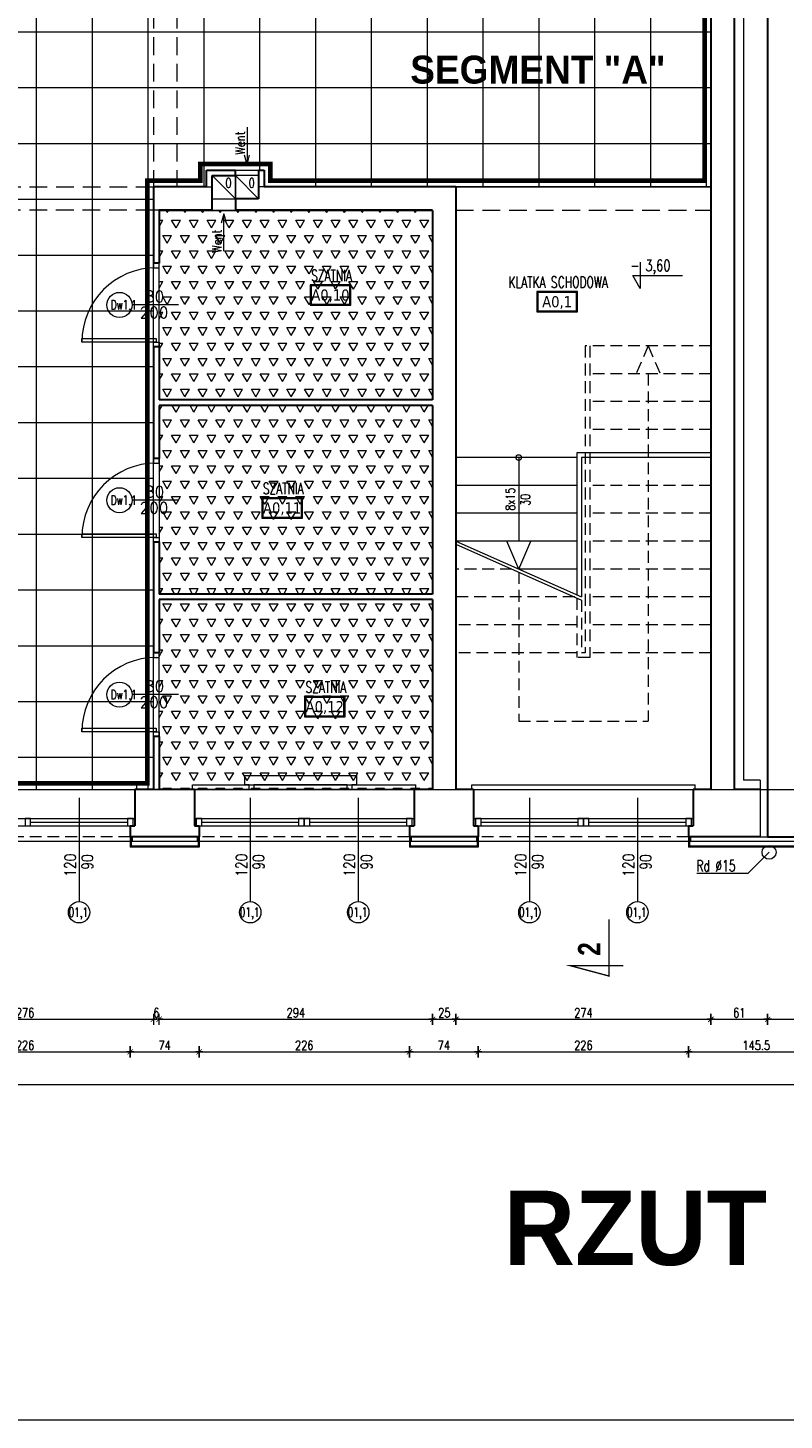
# Model space of a CAD drawing. Header units: millimetres. Extents: x 15214 to 140083, y -437840 to -79279.
# Tile 224 of 256: x 49371 to 50183, y -196253 to -194756. Entities that reach past the tile are written whole.
import ezdxf
from ezdxf.enums import TextEntityAlignment as Align

# ---------------------------------------------------------------- set-up
doc = ezdxf.new("R2010")
doc.units = ezdxf.units.MM
doc.linetypes.add('DASHED', pattern=[19.05, 12.7, -6.35])
doc.linetypes.add('HIDDEN', pattern=[9.525, 6.35, -3.175])
doc.layers.get('0').update_dxf_attribs({"lineweight": 0})
for name, color, linetype, lineweight in [('! grzejniki', 7, 'Continuous', 0), ('! tynk', 21, 'Continuous', 0), ('!! 0 posadzki gres 2 - komu', 200, 'Continuous', 9), ('!! 0 posadzki winyle 1', 31, 'Continuous', 9), ('0-osie-tx', 66, 'Continuous', 9), ('A_wymiary', 7, 'Continuous', 5), ('Istn-cienka', 4, 'Continuous', 9), ('Istn-drzwi', 1, 'Continuous', 13), ('Istn-okna', 6, 'Continuous', 13), ('Istn-sciany', 3, 'Continuous', 30), ('Istn-went', 5, 'Continuous', 13), ('Istn-widok', 1, 'Continuous', 15), ('Ocieplenie', 4, 'ZIGZAG', 5), ('Opis', 8, 'Continuous', 13), ('Opis_drzwi', 9, 'Continuous', 15), ('Opis_okna', 8, 'Continuous', 15), ('Opis_pom', 9, 'Continuous', 18), ('Widok', 1, 'Continuous', 15)]:
    doc.layers.add(name, color=color, linetype=linetype, lineweight=lineweight)
doc.layers.add('!! 0 -cokol - 2', color=155, linetype='Continuous')
doc.layers.add('Powierzchnia', color=140, linetype='Continuous', lineweight=5, plot=False)
doc.layers.add('ramki', color=66, linetype='Continuous', lineweight=9, plot=False)
doc.layers.add('Wyburzenia', color=7, linetype='Continuous', lineweight=13, true_color=0xb0b0b0)
doc.styles.add('ARCHETYP', font='romans.shx', dxfattribs={"height": 15})
doc.styles.add('ARIAL', font='tahoma.ttf')
doc.styles.add('SIMPLEX', font='simplex.shx', dxfattribs={"width": 0.77})
doc.styles.add('STYLE10', font='arialbd.ttf')
doc.styles.add('STYLE7', font='ARIALNB.TTF')
doc.styles.add('TXT', font='simplex.shx')
doc.linetypes.add('ZIGZAG', pattern='A,0.00254,-5.08,[131,ltypeshp.shx,S=5.08,R=0,X=-5.08,Y=0],-10.16,[131,ltypeshp.shx,S=5.08,R=180,X=5.08,Y=0],-5.08', length=20.32254)
doc.dimstyles.new('OL PB 100', dxfattribs={"dimscale": 4, "dimtxt": 2.5, "dimasz": 0.1, "dimexe": 10, "dimexo": 10, "dimgap": 0.5, "dimtad": 1, "dimdec": 1, "dimrnd": 0.5, "dimzin": 9, "dimdsep": 46, "dimtxsty": 'SIMPLEX', "dimblk": 'thick_MSz', "dimcen": 0.05, "dimdle": 8, "dimse1": 1, "dimse2": 1, "dimclrd": 256, "dimclre": 256, "dimclrt": 3, "dimadec": 1, "dimazin": 2, "dimtfac": 1, "dimtdec": 1, "dimtix": 1, "dimtofl": 0, "dimtmove": 2, "dimatfit": 3, "dimldrblk": 'thick_MSz', "dimfxl": 10, "dimfxlon": 1, "dimtolj": 1, "dimlwd": -1, "dimlwe": -1, "dimarcsym": 0})

# ---------------------------------------------------------------- blocks, each defined once
blk = doc.blocks.new('thick_MSz')
for p, q in [((-10, 0), (10, 0)), ((0, 15), (0, -15))]:
    blk.add_line(p, q)
at = {"const_width": 2, "elevation": 2}
blk.add_lwpolyline([(-7.1, -7.1), (7.1, 7.1)], dxfattribs=at)
blk = doc.blocks.new('*D441')
at = {"layer": 'A_wymiary', "transparency": 16777216}
blk.add_line((48881.1, -195891.6), (51955.3, -195891.6), dxfattribs=at)
at = {"layer": 'DEFPOINTS', "color": 0, "transparency": 16777216}
for p in [(51955.7, -195625.6), (48880.7, -195636.6), (51955.7, -195891.6)]:
    blk.add_point(p, dxfattribs=at)
at = {"layer": 'A_wymiary', "transparency": 16777216, "xscale": 0.4, "yscale": 0.4, "zscale": 0.4, "rotation": 180}
blk.add_blockref('thick_MSz', (48880.7, -195891.6), dxfattribs=at)
at = {"layer": 'A_wymiary', "transparency": 16777216, "xscale": 0.4, "yscale": 0.4, "zscale": 0.4}
blk.add_blockref('thick_MSz', (51955.7, -195891.6), dxfattribs=at)
at = {"layer": 'A_wymiary', "color": 3, "transparency": 16777216, "insert": (50418.2, -195884.6), "char_height": 10, "attachment_point": 5, "style": 'SIMPLEX'}
blk.add_mtext('\\A1;3075', dxfattribs=at)
blk = doc.blocks.new('*D536')
at = {"layer": 'A_wymiary', "transparency": 16777216}
blk.add_line((49230.1, -195821.6), (49505.3, -195821.6), dxfattribs=at)
at = {"layer": 'DEFPOINTS', "color": 0, "transparency": 16777216}
for p in [(49229.7, -195539.6), (49505.7, -195540.1), (49505.7, -195821.6)]:
    blk.add_point(p, dxfattribs=at)
at = {"layer": 'A_wymiary', "transparency": 16777216, "xscale": 0.4, "yscale": 0.4, "zscale": 0.4, "rotation": 180}
blk.add_blockref('thick_MSz', (49229.7, -195821.6), dxfattribs=at)
at = {"layer": 'A_wymiary', "transparency": 16777216, "xscale": 0.4, "yscale": 0.4, "zscale": 0.4}
blk.add_blockref('thick_MSz', (49505.7, -195821.6), dxfattribs=at)
at = {"layer": 'A_wymiary', "color": 3, "transparency": 16777216, "insert": (49367.7, -195814.6), "char_height": 10, "attachment_point": 5, "style": 'SIMPLEX'}
blk.add_mtext('\\A1;276', dxfattribs=at)
blk = doc.blocks.new('*D537')
at = {"layer": 'A_wymiary', "transparency": 16777216}
for p, q in [((49505.3, -195821.6), (49504.9, -195821.6)), ((49512.1, -195821.6), (49512.5, -195821.6))]:
    blk.add_line(p, q, dxfattribs=at)
at = {"layer": 'DEFPOINTS', "color": 0, "transparency": 16777216}
for p in [(49505.7, -195540.1), (49511.7, -195540.1), (49511.7, -195821.6)]:
    blk.add_point(p, dxfattribs=at)
at = {"layer": 'A_wymiary', "transparency": 16777216, "xscale": 0.4, "yscale": 0.4, "zscale": 0.4}
blk.add_blockref('thick_MSz', (49505.7, -195821.6), dxfattribs=at)
at = {"layer": 'A_wymiary', "transparency": 16777216, "xscale": 0.4, "yscale": 0.4, "zscale": 0.4, "rotation": 180}
blk.add_blockref('thick_MSz', (49511.7, -195821.6), dxfattribs=at)
at = {"layer": 'A_wymiary', "color": 3, "transparency": 16777216, "insert": (49508.7, -195814.6), "char_height": 10, "attachment_point": 5, "style": 'SIMPLEX'}
blk.add_mtext('\\A1;6', dxfattribs=at)
blk = doc.blocks.new('*D538')
at = {"layer": 'A_wymiary', "transparency": 16777216}
blk.add_line((49512.1, -195821.6), (49805.3, -195821.6), dxfattribs=at)
at = {"layer": 'DEFPOINTS', "color": 0, "transparency": 16777216}
for p in [(49511.7, -195540.1), (49805.7, -195540.1), (49805.7, -195821.6)]:
    blk.add_point(p, dxfattribs=at)
at = {"layer": 'A_wymiary', "transparency": 16777216, "xscale": 0.4, "yscale": 0.4, "zscale": 0.4, "rotation": 180}
blk.add_blockref('thick_MSz', (49511.7, -195821.6), dxfattribs=at)
at = {"layer": 'A_wymiary', "transparency": 16777216, "xscale": 0.4, "yscale": 0.4, "zscale": 0.4}
blk.add_blockref('thick_MSz', (49805.7, -195821.6), dxfattribs=at)
at = {"layer": 'A_wymiary', "color": 3, "transparency": 16777216, "insert": (49658.7, -195814.6), "char_height": 10, "attachment_point": 5, "style": 'SIMPLEX'}
blk.add_mtext('\\A1;294', dxfattribs=at)
blk = doc.blocks.new('*D539')
at = {"layer": 'A_wymiary', "transparency": 16777216}
blk.add_line((49806.1, -195821.6), (49830.3, -195821.6), dxfattribs=at)
at = {"layer": 'DEFPOINTS', "color": 0, "transparency": 16777216}
for p in [(49805.7, -195540.1), (49830.7, -195540.1), (49830.7, -195821.6)]:
    blk.add_point(p, dxfattribs=at)
at = {"layer": 'A_wymiary', "transparency": 16777216, "xscale": 0.4, "yscale": 0.4, "zscale": 0.4, "rotation": 180}
blk.add_blockref('thick_MSz', (49805.7, -195821.6), dxfattribs=at)
at = {"layer": 'A_wymiary', "transparency": 16777216, "xscale": 0.4, "yscale": 0.4, "zscale": 0.4}
blk.add_blockref('thick_MSz', (49830.7, -195821.6), dxfattribs=at)
at = {"layer": 'A_wymiary', "color": 3, "transparency": 16777216, "insert": (49818.2, -195814.6), "char_height": 10, "attachment_point": 5, "style": 'SIMPLEX'}
blk.add_mtext('\\A1;25', dxfattribs=at)
blk = doc.blocks.new('*D540')
at = {"layer": 'A_wymiary', "transparency": 16777216}
blk.add_line((49831.1, -195821.6), (50104.3, -195821.6), dxfattribs=at)
at = {"layer": 'DEFPOINTS', "color": 0, "transparency": 16777216}
for p in [(49830.7, -195540.1), (50104.7, -195540.1), (50104.7, -195821.6)]:
    blk.add_point(p, dxfattribs=at)
at = {"layer": 'A_wymiary', "transparency": 16777216, "xscale": 0.4, "yscale": 0.4, "zscale": 0.4, "rotation": 180}
blk.add_blockref('thick_MSz', (49830.7, -195821.6), dxfattribs=at)
at = {"layer": 'A_wymiary', "transparency": 16777216, "xscale": 0.4, "yscale": 0.4, "zscale": 0.4}
blk.add_blockref('thick_MSz', (50104.7, -195821.6), dxfattribs=at)
at = {"layer": 'A_wymiary', "color": 3, "transparency": 16777216, "insert": (49967.7, -195814.6), "char_height": 10, "attachment_point": 5, "style": 'SIMPLEX'}
blk.add_mtext('\\A1;274', dxfattribs=at)
blk = doc.blocks.new('*D541')
at = {"layer": 'A_wymiary', "transparency": 16777216}
blk.add_line((50105.1, -195821.6), (50165.3, -195821.6), dxfattribs=at)
at = {"layer": 'DEFPOINTS', "color": 0, "transparency": 16777216}
for p in [(50104.7, -195540.1), (50165.7, -195539.6), (50165.7, -195821.6)]:
    blk.add_point(p, dxfattribs=at)
at = {"layer": 'A_wymiary', "transparency": 16777216, "xscale": 0.4, "yscale": 0.4, "zscale": 0.4, "rotation": 180}
blk.add_blockref('thick_MSz', (50104.7, -195821.6), dxfattribs=at)
at = {"layer": 'A_wymiary', "transparency": 16777216, "xscale": 0.4, "yscale": 0.4, "zscale": 0.4}
blk.add_blockref('thick_MSz', (50165.7, -195821.6), dxfattribs=at)
at = {"layer": 'A_wymiary', "color": 3, "transparency": 16777216, "insert": (50135.2, -195814.6), "char_height": 10, "attachment_point": 5, "style": 'SIMPLEX'}
blk.add_mtext('\\A1;61', dxfattribs=at)
blk = doc.blocks.new('*D542')
at = {"layer": 'A_wymiary', "transparency": 16777216}
blk.add_line((50166.1, -195821.6), (50483.3, -195821.6), dxfattribs=at)
at = {"layer": 'DEFPOINTS', "color": 0, "transparency": 16777216}
for p in [(50165.7, -195539.6), (50483.7, -195552.6), (50483.7, -195821.6)]:
    blk.add_point(p, dxfattribs=at)
at = {"layer": 'A_wymiary', "transparency": 16777216, "xscale": 0.4, "yscale": 0.4, "zscale": 0.4, "rotation": 180}
blk.add_blockref('thick_MSz', (50165.7, -195821.6), dxfattribs=at)
at = {"layer": 'A_wymiary', "transparency": 16777216, "xscale": 0.4, "yscale": 0.4, "zscale": 0.4}
blk.add_blockref('thick_MSz', (50483.7, -195821.6), dxfattribs=at)
at = {"layer": 'A_wymiary', "color": 3, "transparency": 16777216, "insert": (50324.7, -195814.6), "char_height": 10, "attachment_point": 5, "style": 'SIMPLEX'}
blk.add_mtext('\\A1;318', dxfattribs=at)
blk = doc.blocks.new('*D552')
at = {"layer": 'A_wymiary', "transparency": 16777216}
blk.add_line((49255.1, -195856.6), (49480.3, -195856.6), dxfattribs=at)
at = {"layer": 'DEFPOINTS', "color": 0, "transparency": 16777216}
for p in [(49254.7, -195636.6), (49480.7, -195635.6), (49480.7, -195856.6)]:
    blk.add_point(p, dxfattribs=at)
at = {"layer": 'A_wymiary', "transparency": 16777216, "xscale": 0.4, "yscale": 0.4, "zscale": 0.4, "rotation": 180}
blk.add_blockref('thick_MSz', (49254.7, -195856.6), dxfattribs=at)
at = {"layer": 'A_wymiary', "transparency": 16777216, "xscale": 0.4, "yscale": 0.4, "zscale": 0.4}
blk.add_blockref('thick_MSz', (49480.7, -195856.6), dxfattribs=at)
at = {"layer": 'A_wymiary', "color": 3, "transparency": 16777216, "insert": (49367.7, -195849.6), "char_height": 10, "attachment_point": 5, "style": 'SIMPLEX'}
blk.add_mtext('\\A1;226', dxfattribs=at)
blk = doc.blocks.new('*D553')
at = {"layer": 'A_wymiary', "transparency": 16777216}
blk.add_line((49481.1, -195856.6), (49554.3, -195856.6), dxfattribs=at)
at = {"layer": 'DEFPOINTS', "color": 0, "transparency": 16777216}
for p in [(49480.7, -195635.6), (49554.7, -195636.6), (49554.7, -195856.6)]:
    blk.add_point(p, dxfattribs=at)
at = {"layer": 'A_wymiary', "transparency": 16777216, "xscale": 0.4, "yscale": 0.4, "zscale": 0.4, "rotation": 180}
blk.add_blockref('thick_MSz', (49480.7, -195856.6), dxfattribs=at)
at = {"layer": 'A_wymiary', "transparency": 16777216, "xscale": 0.4, "yscale": 0.4, "zscale": 0.4}
blk.add_blockref('thick_MSz', (49554.7, -195856.6), dxfattribs=at)
at = {"layer": 'A_wymiary', "color": 3, "transparency": 16777216, "insert": (49517.7, -195849.6), "char_height": 10, "attachment_point": 5, "style": 'SIMPLEX'}
blk.add_mtext('\\A1;74', dxfattribs=at)
blk = doc.blocks.new('*D554')
at = {"layer": 'A_wymiary', "transparency": 16777216}
blk.add_line((49555.1, -195856.6), (49780.3, -195856.6), dxfattribs=at)
at = {"layer": 'DEFPOINTS', "color": 0, "transparency": 16777216}
for p in [(49554.7, -195636.6), (49780.7, -195636.6), (49780.7, -195856.6)]:
    blk.add_point(p, dxfattribs=at)
at = {"layer": 'A_wymiary', "transparency": 16777216, "xscale": 0.4, "yscale": 0.4, "zscale": 0.4, "rotation": 180}
blk.add_blockref('thick_MSz', (49554.7, -195856.6), dxfattribs=at)
at = {"layer": 'A_wymiary', "transparency": 16777216, "xscale": 0.4, "yscale": 0.4, "zscale": 0.4}
blk.add_blockref('thick_MSz', (49780.7, -195856.6), dxfattribs=at)
at = {"layer": 'A_wymiary', "color": 3, "transparency": 16777216, "insert": (49667.7, -195849.6), "char_height": 10, "attachment_point": 5, "style": 'SIMPLEX'}
blk.add_mtext('\\A1;226', dxfattribs=at)
blk = doc.blocks.new('*D555')
at = {"layer": 'A_wymiary', "transparency": 16777216}
blk.add_line((49781.1, -195856.6), (49854.3, -195856.6), dxfattribs=at)
at = {"layer": 'DEFPOINTS', "color": 0, "transparency": 16777216}
for p in [(49780.7, -195636.6), (49854.7, -195636.6), (49854.7, -195856.6)]:
    blk.add_point(p, dxfattribs=at)
at = {"layer": 'A_wymiary', "transparency": 16777216, "xscale": 0.4, "yscale": 0.4, "zscale": 0.4, "rotation": 180}
blk.add_blockref('thick_MSz', (49780.7, -195856.6), dxfattribs=at)
at = {"layer": 'A_wymiary', "transparency": 16777216, "xscale": 0.4, "yscale": 0.4, "zscale": 0.4}
blk.add_blockref('thick_MSz', (49854.7, -195856.6), dxfattribs=at)
at = {"layer": 'A_wymiary', "color": 3, "transparency": 16777216, "insert": (49817.7, -195849.6), "char_height": 10, "attachment_point": 5, "style": 'SIMPLEX'}
blk.add_mtext('\\A1;74', dxfattribs=at)
blk = doc.blocks.new('*D556')
at = {"layer": 'A_wymiary', "transparency": 16777216}
blk.add_line((49855.1, -195856.6), (50080.3, -195856.6), dxfattribs=at)
at = {"layer": 'DEFPOINTS', "color": 0, "transparency": 16777216}
for p in [(49854.7, -195636.6), (50080.7, -195636.6), (50080.7, -195856.6)]:
    blk.add_point(p, dxfattribs=at)
at = {"layer": 'A_wymiary', "transparency": 16777216, "xscale": 0.4, "yscale": 0.4, "zscale": 0.4, "rotation": 180}
blk.add_blockref('thick_MSz', (49854.7, -195856.6), dxfattribs=at)
at = {"layer": 'A_wymiary', "transparency": 16777216, "xscale": 0.4, "yscale": 0.4, "zscale": 0.4}
blk.add_blockref('thick_MSz', (50080.7, -195856.6), dxfattribs=at)
at = {"layer": 'A_wymiary', "color": 3, "transparency": 16777216, "insert": (49967.7, -195849.6), "char_height": 10, "attachment_point": 5, "style": 'SIMPLEX'}
blk.add_mtext('\\A1;226', dxfattribs=at)
blk = doc.blocks.new('*D557')
at = {"layer": 'A_wymiary', "transparency": 16777216}
blk.add_line((50081.1, -195856.6), (50225.8, -195856.6), dxfattribs=at)
at = {"layer": 'DEFPOINTS', "color": 0, "transparency": 16777216}
for p in [(50080.7, -195636.6), (50226.2, -195636.6), (50226.2, -195856.6)]:
    blk.add_point(p, dxfattribs=at)
at = {"layer": 'A_wymiary', "transparency": 16777216, "xscale": 0.4, "yscale": 0.4, "zscale": 0.4, "rotation": 180}
blk.add_blockref('thick_MSz', (50080.7, -195856.6), dxfattribs=at)
at = {"layer": 'A_wymiary', "transparency": 16777216, "xscale": 0.4, "yscale": 0.4, "zscale": 0.4}
blk.add_blockref('thick_MSz', (50226.2, -195856.6), dxfattribs=at)
at = {"layer": 'A_wymiary', "color": 3, "transparency": 16777216, "insert": (50153.5, -195849.6), "char_height": 10, "attachment_point": 5, "style": 'SIMPLEX'}
blk.add_mtext('\\A1;145.5', dxfattribs=at)

msp = doc.modelspace()

# ---------------------------------------------------------------- hatches: boundary and pattern name
at = {"layer": '!! 0 posadzki gres 2 - komu', "linetype": 'Continuous'}
h = msp.add_hatch(dxfattribs=at)
h.set_pattern_fill('_USER', color=256, scale=60, double=1, pattern_type=0)
h.set_pattern_definition([(0, (0, 0), (0, 60), []), (90, (0, 0), (-60, 4e-15), [])])
h.paths.add_polyline_path([(50104.71142, -194926.5883), (50104.71142, -194651.5883), (48942.71142, -194651.5883), (48942.71142, -194908.5883), (49023.71142, -194908.5883), (49023.71142, -194926.5883), (49229.71142, -194926.5883), (49229.71142, -195574.5883), (49505.71142, -195574.5883), (49505.71142, -194926.5883), (49562.71142, -194926.5883), (49562.71142, -194908.5883), (49624.71142, -194908.5883), (49624.71142, -194926.5883)])
at = {"layer": '!! 0 posadzki winyle 1'}
h = msp.add_hatch(dxfattribs=at)
h.set_pattern_fill('TRIANG', color=256, scale=2, style=0)
h.paths.add_polyline_path([(49511.71142, -194952.0883), (49805.71142, -194952.0883), (49805.71142, -195155.75497), (49511.71142, -195155.75497)])
h = msp.add_hatch(dxfattribs=at)
h.set_pattern_fill('TRIANG', color=256, scale=2, style=0)
h.paths.add_polyline_path([(49511.71142, -195364.42164), (49805.71142, -195364.42164), (49805.71142, -195161.75497), (49511.71142, -195161.75497)])
h = msp.add_hatch(dxfattribs=at)
h.set_pattern_fill('TRIANG', color=256, scale=2, style=0)
h.paths.add_polyline_path([(49511.71142, -195370.42164), (49805.71142, -195370.42164), (49805.71142, -195574.5883), (49511.71142, -195574.5883)])

# ---------------------------------------------------------------- linework, layer by layer
at = {"layer": '! grzejniki'}
msp.add_lwpolyline([(49608.71142, -195574.5883), (49608.71142, -195569.5883), (49603.71142, -195569.5883), (49603.71142, -195559.5883), (49723.71142, -195559.5883), (49723.71142, -195569.5883), (49718.71142, -195569.5883), (49718.71142, -195574.5883), (49713.71142, -195574.5883), (49713.71142, -195569.5883), (49613.71142, -195569.5883), (49613.71142, -195574.5883)], close=True, dxfattribs=at)
at = {"layer": '! tynk'}
for points in [[(49480.71142, -195625.5883), (49480.71142, -195636.5883)], [(49481.71142, -195625.5883), (49481.71142, -195636.5883)], [(49553.71142, -195625.5883), (49553.71142, -195636.5883)], [(49554.71142, -195625.5883), (49554.71142, -195636.5883)], [(49780.71142, -195625.5883), (49780.71142, -195636.5883)], [(49781.71142, -195625.5883), (49781.71142, -195636.5883)], [(49853.71142, -195625.5883), (49853.71142, -195636.5883)], [(49854.71142, -195625.5883), (49854.71142, -195636.5883)], [(50080.71142, -195625.5883), (50080.71142, -195636.5883)], [(50081.71142, -195625.5883), (50081.71142, -195636.5883)], [(49554.71142, -195635.5883), (49480.71142, -195635.5883)], [(49554.71142, -195636.5883), (49480.71142, -195636.5883)], [(49854.71142, -195635.5883), (49780.71142, -195635.5883)], [(49854.71142, -195636.5883), (49780.71142, -195636.5883)], [(50226.21802, -195635.5883), (50080.71142, -195635.5883)], [(50226.21802, -195636.5883), (50080.71142, -195636.5883)]]:
    msp.add_lwpolyline(points, dxfattribs=at)
at = {"layer": '!! 0 -cokol - 2', "color": 97, "linetype": 'DASHED', "ltscale": 5, "true_color": 0x307e39, "const_width": 5}
msp.add_lwpolyline([(50098.11535, -194919.99223), (50098.11535, -194658.18437), (48949.3075, -194658.18437), (48949.3075, -194901.99223), (49030.3075, -194901.99223), (49030.3075, -194919.99223), (49236.3075, -194919.99223), (49236.3075, -195567.99223), (49499.11535, -195567.99223), (49499.11535, -194919.99223), (49556.11535, -194919.99223), (49556.11535, -194901.99223), (49631.3075, -194901.99223), (49631.3075, -194919.99223)], close=True, dxfattribs=at)
at = {"layer": '0-osie-tx'}
msp.add_lwpolyline([(48942.71142, -195574.5883), (58021.88888, -195574.5883)], dxfattribs=at)
at = {"layer": 'Istn-cienka', "linetype": 'HIDDEN', "ltscale": 2}
for p, q in [((49969.71142, -195097.5883), (49969.71142, -195427.5883)), ((49974.71142, -195097.5883), (49974.71142, -195432.5883)), ((49960.71142, -195368.64903), (49960.71142, -195432.5883)), ((49965.71142, -195370.87126), (49965.71142, -195427.5883))]:
    msp.add_line(p, q, dxfattribs=at)
for points in [[(50104.71142, -195097.5883), (49969.71142, -195097.5883)], [(50037.21142, -195097.5883), (50024.32751, -195127.5883)], [(50037.21142, -195097.5883), (50050.09534, -195127.5883)], [(50104.71142, -195127.5883), (49974.71142, -195127.5883)], [(50037.21142, -195127.5883), (50037.21142, -195501.0883)], [(50104.71142, -195157.5883), (49974.71142, -195157.5883)], [(50104.71142, -195187.5883), (49974.71142, -195187.5883)], [(50104.71142, -195217.5883), (49974.71142, -195217.5883)], [(50104.71142, -195247.5883), (49974.71142, -195247.5883)], [(50104.71142, -195277.5883), (49974.71142, -195277.5883)], [(50104.71142, -195307.5883), (49974.71142, -195307.5883)], [(49890.82478, -195337.5883), (49830.71142, -195337.5883)], [(49898.21142, -195340.87126), (49898.21142, -195501.0883)], [(50104.71142, -195337.5883), (49974.71142, -195337.5883)], [(49958.32478, -195367.5883), (49830.71142, -195367.5883)], [(50104.71142, -195367.5883), (49974.71142, -195367.5883)], [(49960.71142, -195397.5883), (49830.71142, -195397.5883)], [(50104.71142, -195397.5883), (49974.71142, -195397.5883)], [(49960.71142, -195427.5883), (49830.71142, -195427.5883)], [(49969.71142, -195427.5883), (49965.71142, -195427.5883)], [(50104.71142, -195427.5883), (49974.71142, -195427.5883)], [(49974.71142, -195432.5883), (49960.71142, -195432.5883)], [(49898.21142, -195501.0883), (50037.21142, -195501.0883)], [(49249.71142, -195574.5883), (49485.71142, -195574.5883)], [(49549.71142, -195574.5883), (49785.71142, -195574.5883)], [(49849.71142, -195574.5883), (50085.71142, -195574.5883)], [(49480.71142, -195625.5883), (49254.71142, -195625.5883)], [(49780.71142, -195625.5883), (49554.71142, -195625.5883)], [(50080.71142, -195625.5883), (49854.71142, -195625.5883)]]:
    msp.add_lwpolyline(points, dxfattribs=at)
at = {"layer": 'Istn-drzwi'}
for points in [[(49511.71142, -195013.5883), (49511.71142, -195008.5883), (49505.71142, -195008.5883), (49505.71142, -195013.5883)], [(49428.71142, -195089.5883), (49508.71142, -195089.5883), (49508.71142, -195093.5883), (49428.71142, -195093.5883)], [(49511.71142, -195093.5883), (49511.71142, -195098.5883), (49505.71142, -195098.5883), (49505.71142, -195093.5883)], [(49511.71142, -195223.5883), (49511.71142, -195218.5883), (49505.71142, -195218.5883), (49505.71142, -195223.5883)], [(49428.71142, -195299.5883), (49508.71142, -195299.5883), (49508.71142, -195303.5883), (49428.71142, -195303.5883)], [(49511.71142, -195303.5883), (49511.71142, -195308.5883), (49505.71142, -195308.5883), (49505.71142, -195303.5883)], [(49511.71142, -195432.5883), (49511.71142, -195427.5883), (49505.71142, -195427.5883), (49505.71142, -195432.5883)], [(49428.71142, -195508.5883), (49508.71142, -195508.5883), (49508.71142, -195512.5883), (49428.71142, -195512.5883)], [(49511.71142, -195512.5883), (49511.71142, -195517.5883), (49505.71142, -195517.5883), (49505.71142, -195512.5883)]]:
    msp.add_lwpolyline(points, close=True, dxfattribs=at)
for points in [[(49532.71142, -195053.5883), (49482.71142, -195053.5883)], [(49532.71142, -195263.5883), (49482.71142, -195263.5883)], [(49532.71142, -195472.5883), (49482.71142, -195472.5883)]]:
    msp.add_lwpolyline(points, dxfattribs=at)
for centre in [(49508.71142, -195093.5883), (49508.71142, -195303.5883), (49508.71142, -195512.5883)]:
    msp.add_arc(centre, 80, 90.00000004, 180.00000004, dxfattribs=at)
at = {"layer": 'Istn-okna'}
for points in [[(49249.71142, -195605.5883), (49485.71142, -195605.5883)], [(49373.71142, -195609.5883), (49477.71142, -195609.5883)], [(49549.71142, -195605.5883), (49785.71142, -195605.5883)], [(49557.71142, -195609.5883), (49661.71142, -195609.5883)], [(49673.71142, -195609.5883), (49777.71142, -195609.5883)], [(49849.71142, -195605.5883), (50085.71142, -195605.5883)], [(49857.71142, -195609.5883), (49961.71142, -195609.5883)], [(49973.71142, -195609.5883), (50077.71142, -195609.5883)], [(49249.71142, -195613.5883), (49485.71142, -195613.5883)], [(49549.71142, -195613.5883), (49785.71142, -195613.5883)], [(49849.71142, -195613.5883), (50085.71142, -195613.5883)]]:
    msp.add_lwpolyline(points, dxfattribs=at)
for points in [[(49367.71142, -195613.5883), (49373.71142, -195613.5883), (49373.71142, -195605.5883), (49367.71142, -195605.5883)], [(49477.71142, -195613.5883), (49483.71142, -195613.5883), (49483.71142, -195605.5883), (49477.71142, -195605.5883)], [(49551.71142, -195613.5883), (49557.71142, -195613.5883), (49557.71142, -195605.5883), (49551.71142, -195605.5883)], [(49661.71142, -195613.5883), (49667.71142, -195613.5883), (49667.71142, -195605.5883), (49661.71142, -195605.5883)], [(49667.71142, -195613.5883), (49673.71142, -195613.5883), (49673.71142, -195605.5883), (49667.71142, -195605.5883)], [(49777.71142, -195613.5883), (49783.71142, -195613.5883), (49783.71142, -195605.5883), (49777.71142, -195605.5883)], [(49851.71142, -195613.5883), (49857.71142, -195613.5883), (49857.71142, -195605.5883), (49851.71142, -195605.5883)], [(49961.71142, -195613.5883), (49967.71142, -195613.5883), (49967.71142, -195605.5883), (49961.71142, -195605.5883)], [(49967.71142, -195613.5883), (49973.71142, -195613.5883), (49973.71142, -195605.5883), (49967.71142, -195605.5883)], [(50077.71142, -195613.5883), (50083.71142, -195613.5883), (50083.71142, -195605.5883), (50077.71142, -195605.5883)]]:
    msp.add_lwpolyline(points, close=True, dxfattribs=at)
at = {"layer": 'Istn-sciany'}
for p, q in [((50129.71142, -194364.5883), (50129.71142, -195574.5883)), ((50104.71142, -194651.5883), (50104.71142, -195574.5883)), ((49618.71142, -194908.5883), (49618.71142, -194939.5883)), ((49624.71142, -194908.5883), (49624.71142, -194926.5883)), ((49505.71142, -194926.5883), (49505.71142, -194951.5883)), ((49830.71142, -194926.5883), (49830.71142, -195574.5883)), ((49805.71142, -194952.0883), (49805.71142, -195155.75497)), ((49805.71142, -195161.75497), (49805.71142, -195364.42164)), ((49805.71142, -195370.42164), (49805.71142, -195574.5883))]:
    msp.add_line(p, q, dxfattribs=at)
for points in [[(50165.71142, -194313.5883), (50165.71142, -195625.5883)], [(49562.71142, -194926.5883), (49562.71142, -194908.5883)], [(49562.71142, -194908.5883), (49593.71142, -194908.5883)], [(49568.71142, -194951.5883), (49568.71142, -194914.5883)], [(49568.71142, -194914.5883), (49593.71142, -194914.5883)], [(49593.71142, -194914.5883), (49593.71142, -194908.5883)], [(49618.71142, -194908.5883), (49624.71142, -194908.5883)], [(49562.71142, -194926.5883), (49505.71142, -194926.5883)], [(49830.71142, -194926.5883), (49624.71142, -194926.5883)], [(49505.71142, -194952.0883), (49505.71142, -195008.5883)], [(49568.71142, -194951.5883), (49511.71142, -194951.5883)], [(49511.71142, -194952.0883), (49511.71142, -195008.5883)], [(49618.71142, -194939.5883), (49593.71142, -194939.5883)], [(49593.71142, -194939.5883), (49593.71142, -194951.5883)], [(49805.71142, -194951.5883), (49593.71142, -194951.5883)], [(49511.71142, -195008.5883), (49505.71142, -195008.5883)], [(49505.71142, -195098.5883), (49505.71142, -195218.5883)], [(49511.71142, -195098.5883), (49505.71142, -195098.5883)], [(49511.71142, -195098.5883), (49511.71142, -195155.75497)], [(49805.71142, -195155.75497), (49511.71142, -195155.75497)], [(49511.71142, -195161.75497), (49511.71142, -195218.5883)], [(49805.71142, -195161.75497), (49511.71142, -195161.75497)], [(49511.71142, -195218.5883), (49505.71142, -195218.5883)], [(49505.71142, -195308.5883), (49505.71142, -195427.5883)], [(49511.71142, -195308.5883), (49505.71142, -195308.5883)], [(49511.71142, -195308.5883), (49511.71142, -195364.42164)], [(49805.71142, -195364.42164), (49511.71142, -195364.42164)], [(49511.71142, -195370.42164), (49511.71142, -195427.5883)], [(49805.71142, -195370.42164), (49511.71142, -195370.42164)], [(49511.71142, -195427.5883), (49505.71142, -195427.5883)], [(49505.71142, -195517.5883), (49505.71142, -195575.0883)], [(49511.71142, -195517.5883), (49505.71142, -195517.5883)], [(49511.71142, -195517.5883), (49511.71142, -195575.0883)], [(49505.71142, -195574.5883), (49485.71142, -195574.5883)], [(49485.71142, -195574.5883), (49485.71142, -195613.5883)], [(49549.71142, -195574.5883), (49511.71142, -195574.5883)], [(49549.71142, -195574.5883), (49549.71142, -195613.5883)], [(49805.71142, -195574.5883), (49785.71142, -195574.5883)], [(49785.71142, -195574.5883), (49785.71142, -195613.5883)], [(49849.71142, -195574.5883), (49830.71142, -195574.5883)], [(49849.71142, -195574.5883), (49849.71142, -195613.5883)], [(50104.71142, -195574.5883), (50085.71142, -195574.5883)], [(50085.71142, -195574.5883), (50085.71142, -195613.5883)], [(50157.71142, -195574.5883), (50129.71142, -195574.5883)], [(49480.71142, -195613.5883), (49485.71142, -195613.5883)], [(49480.71142, -195613.5883), (49480.71142, -195625.5883)], [(49554.71142, -195625.5883), (49480.71142, -195625.5883)], [(49549.71142, -195613.5883), (49554.71142, -195613.5883)], [(49554.71142, -195613.5883), (49554.71142, -195625.5883)], [(49780.71142, -195613.5883), (49785.71142, -195613.5883)], [(49780.71142, -195613.5883), (49780.71142, -195625.5883)], [(49854.71142, -195625.5883), (49780.71142, -195625.5883)], [(49849.71142, -195613.5883), (49854.71142, -195613.5883)], [(49854.71142, -195613.5883), (49854.71142, -195625.5883)], [(50080.71142, -195613.5883), (50085.71142, -195613.5883)], [(50080.71142, -195613.5883), (50080.71142, -195625.5883)], [(50157.71142, -195625.5883), (50080.71142, -195625.5883)], [(50165.71142, -195625.5883), (50226.21802, -195625.5883)]]:
    msp.add_lwpolyline(points, dxfattribs=at)
at = {"layer": 'Istn-went'}
for points in [[(49606.21142, -194862.63125), (49606.21142, -194902.67778)], [(49606.21142, -194902.67778), (49603.53193, -194892.67778)], [(49606.21142, -194902.67778), (49608.89092, -194892.67778)], [(49568.71142, -194914.5883), (49593.71142, -194939.5883)], [(49593.71142, -194908.5883), (49618.71142, -194908.5883)], [(49593.71142, -194914.5883), (49618.71142, -194939.5883)], [(49568.71142, -194951.5883), (49593.71142, -194951.5883)], [(49581.21142, -194955.64023), (49578.53193, -194965.64023)], [(49581.21142, -194995.68676), (49581.21142, -194955.64023)], [(49581.21142, -194955.64023), (49583.89092, -194965.64023)]]:
    msp.add_lwpolyline(points, dxfattribs=at)
for points in [[(49568.71142, -194939.5883), (49593.71142, -194939.5883), (49593.71142, -194914.5883), (49568.71142, -194914.5883)], [(49593.71142, -194939.5883), (49618.71142, -194939.5883), (49618.71142, -194914.5883), (49593.71142, -194914.5883)]]:
    msp.add_lwpolyline(points, close=True, dxfattribs=at)
at = {"layer": 'Istn-widok'}
for p, q in [((49960.71142, -195212.5883), (49960.71142, -195365.36608)), ((49965.71142, -195217.5883), (49965.71142, -195367.5883)), ((50157.71142, -195564.5883), (50157.71142, -195625.5883))]:
    msp.add_line(p, q, dxfattribs=at)
for points in [[(50139.71142, -194374.5883), (50139.71142, -195564.5883)], [(49562.71142, -194926.5883), (49568.71142, -194926.5883)], [(49624.71142, -194926.5883), (49618.71142, -194926.5883)], [(49511.71142, -194951.5883), (49505.71142, -194951.5883)], [(49960.71142, -195217.5883), (49830.71142, -195217.5883)], [(49898.21142, -195217.5883), (49898.21142, -195307.5883)], [(50104.71142, -195212.5883), (49960.71142, -195212.5883)], [(50104.71142, -195217.5883), (49965.71142, -195217.5883)], [(49960.71142, -195247.5883), (49830.71142, -195247.5883)], [(49960.71142, -195277.5883), (49830.71142, -195277.5883)], [(49960.71142, -195307.5883), (49830.71142, -195307.5883)], [(49830.71142, -195307.5883), (49965.71142, -195367.5883)], [(49830.71142, -195310.87126), (49965.71142, -195370.87126)], [(49960.71142, -195337.5883), (49898.21142, -195337.5883)], [(50157.71142, -195564.5883), (50139.71142, -195564.5883)], [(49247.71142, -195569.5883), (49487.71142, -195569.5883)], [(49487.71142, -195574.5883), (49487.71142, -195569.5883)], [(49511.71142, -195574.5883), (49505.71142, -195574.5883)], [(49547.71142, -195569.5883), (49787.71142, -195569.5883)], [(49547.71142, -195574.5883), (49547.71142, -195569.5883)], [(49787.71142, -195574.5883), (49787.71142, -195569.5883)], [(49805.71142, -195574.5883), (49830.71142, -195574.5883)], [(49847.71142, -195569.5883), (50087.71142, -195569.5883)], [(49847.71142, -195574.5883), (49847.71142, -195569.5883)], [(50087.71142, -195574.5883), (50087.71142, -195569.5883)], [(50157.71142, -195574.5883), (50165.71142, -195574.5883)], [(49482.71142, -195625.5883), (49482.71142, -195630.5883)], [(49552.71142, -195625.5883), (49552.71142, -195630.5883)], [(49782.71142, -195625.5883), (49782.71142, -195630.5883)], [(49852.71142, -195625.5883), (49852.71142, -195630.5883)], [(50082.71142, -195625.5883), (50082.71142, -195630.5883)], [(50157.71142, -195625.5883), (50165.71142, -195625.5883)], [(49482.71142, -195630.5883), (49252.71142, -195630.5883)], [(49782.71142, -195630.5883), (49552.71142, -195630.5883)], [(50082.71142, -195630.5883), (49852.71142, -195630.5883)]]:
    msp.add_lwpolyline(points, dxfattribs=at)
at = {"layer": 'Istn-widok', "linetype": 'HIDDEN', "ltscale": 3}
for points in [[(49505.71142, -194651.5883), (49505.71142, -194926.5883)], [(49530.71142, -194651.5883), (49530.71142, -194926.5883)], [(49229.71142, -194926.5883), (49505.71142, -194926.5883)], [(49830.71142, -194926.5883), (50104.71142, -194926.5883)], [(49505.71142, -194951.5883), (49229.71142, -194951.5883)], [(49830.71142, -194951.5883), (50104.71142, -194951.5883)]]:
    msp.add_lwpolyline(points, dxfattribs=at)
at = {"layer": 'Istn-widok'}
for centre, radius in [((49898.21142, -195217.5883), 3), ((50167.21142, -195642.0883), 7.5)]:
    msp.add_circle(centre, radius, dxfattribs=at)
at = {"layer": 'Ocieplenie', "linetype": 'ZIGZAG', "ltscale": 0.75}
for points in [[(49554.71142, -195630.5883), (49480.71142, -195630.5883)], [(49854.71142, -195630.5883), (49780.71142, -195630.5883)], [(50226.21802, -195630.5883), (50080.71142, -195630.5883)]]:
    msp.add_lwpolyline(points, dxfattribs=at)
at = {"layer": 'Opis'}
for points in [[(50028.7731, -195007.78476), (50028.7731, -195035.78653)], [(50028.7731, -195035.78653), (50020.68968, -195021.78565)], [(50020.68968, -195021.78565), (50074.12389, -195021.78565)]]:
    msp.add_lwpolyline(points, dxfattribs=at)
at = {"layer": 'Opis_drzwi'}
for centre in [(49469.21142, -195053.5883), (49469.21142, -195263.5883), (49469.21142, -195472.5883)]:
    msp.add_circle(centre, 13.5, dxfattribs=at)
at = {"layer": 'Opis_okna'}
for points in [[(49425.71142, -195583.42942), (49425.71142, -195695.01463)], [(49609.71142, -195583.42942), (49609.71142, -195695.01463)], [(49725.71142, -195583.42942), (49725.71142, -195695.01463)], [(49909.71142, -195583.42942), (49909.71142, -195695.01463)], [(50025.71142, -195583.42942), (50025.71142, -195695.01463)], [(50144.57423, -195664.7255), (50167.21142, -195642.0883)], [(50144.57423, -195664.7255), (50089.68889, -195664.7255)]]:
    msp.add_lwpolyline(points, dxfattribs=at)
at = {"layer": 'Opis_okna', "const_width": 1.44}
msp.add_lwpolyline([(49995.34114, -195714.30937), (49995.34114, -195775.13497), (49953.2765, -195763.86378), (50010.54754, -195763.86378)], dxfattribs=at)
msp.add_lwpolyline([(49995.34114, -195714.30937), (49995.34114, -195775.13497), (49953.2765, -195763.86378), (50010.54754, -195763.86378)], dxfattribs=at)
at = {"layer": 'Opis_okna'}
for centre in [(49425.71142, -195706.51463), (49609.71142, -195706.51463), (49725.71142, -195706.51463), (49909.71142, -195706.51463), (50025.71142, -195706.51463)]:
    msp.add_circle(centre, 11.5, dxfattribs=at)
at = {"layer": 'Opis_pom', "ltscale": 0.7}
for points in [[(49674.11246, -195053.8059), (49717.63246, -195053.8059), (49717.63246, -195032.0459), (49674.11246, -195032.0459)], [(49675.20046, -195052.7179), (49716.54446, -195052.7179), (49716.54446, -195033.1339), (49675.20046, -195033.1339)], [(49917.71337, -195061.00259), (49961.23337, -195061.00259), (49961.23337, -195039.24259), (49917.71337, -195039.24259)], [(49918.80137, -195059.91459), (49960.14537, -195059.91459), (49960.14537, -195040.33059), (49918.80137, -195040.33059)], [(49622.20951, -195282.72772), (49665.72951, -195282.72772), (49665.72951, -195260.96772), (49622.20951, -195260.96772)], [(49623.29751, -195281.63972), (49664.64151, -195281.63972), (49664.64151, -195262.05572), (49623.29751, -195262.05572)], [(49668.00592, -195496.38737), (49711.52592, -195496.38737), (49711.52592, -195474.62737), (49668.00592, -195474.62737)], [(49669.09392, -195495.29937), (49710.43792, -195495.29937), (49710.43792, -195475.71537), (49669.09392, -195475.71537)]]:
    msp.add_lwpolyline(points, close=True, dxfattribs=at)
at = {"layer": 'Powierzchnia'}
for points in [[(50104.71142, -194926.5883), (50104.71142, -194651.5883), (48942.71142, -194651.5883), (48942.71142, -194908.5883), (49023.71142, -194908.5883), (49023.71142, -194926.5883), (49229.71142, -194926.5883), (49229.71142, -195574.5883), (49505.71142, -195574.5883), (49505.71142, -194926.5883), (49562.71142, -194926.5883), (49562.71142, -194908.5883), (49624.71142, -194908.5883), (49624.71142, -194926.5883)], [(49830.71142, -195574.5883), (50104.71142, -195574.5883), (50104.71142, -194926.5883), (49830.71142, -194926.5883)], [(49511.71142, -194952.0883), (49805.71142, -194952.0883), (49805.71142, -195155.75497), (49511.71142, -195155.75497)], [(49511.71142, -195364.42164), (49805.71142, -195364.42164), (49805.71142, -195161.75497), (49511.71142, -195161.75497)], [(49511.71142, -195370.42164), (49805.71142, -195370.42164), (49805.71142, -195574.5883), (49511.71142, -195574.5883)]]:
    msp.add_lwpolyline(points, close=True, dxfattribs=at)
at = {"layer": 'ramki'}
msp.add_lwpolyline([(48565.42916, -193282.57641), (52765.42916, -193282.57641), (52765.42916, -196252.57641), (48565.42916, -196252.57641)], close=True, dxfattribs=at)
at = {"layer": 'Widok'}
for points in [[(49898.21142, -195337.5883), (49885.32751, -195307.5883)], [(49898.21142, -195337.5883), (49911.09534, -195307.5883)]]:
    msp.add_lwpolyline(points, dxfattribs=at)
at = {"layer": 'Wyburzenia'}
for points in [[(50104.71142, -195574.5883), (50129.71142, -195574.5883)], [(50165.71142, -195574.5883), (50203.71142, -195574.5883)]]:
    msp.add_lwpolyline(points, dxfattribs=at)

# ---------------------------------------------------------------- texts
at = {"layer": 'Istn-drzwi', "color": 8, "style": 'ARCHETYP'}
for s, p in [('80', (49496.68862, -195050.5883)), ('200', (49490.90735, -195067.73544)), ('80', (49496.68862, -195260.5883)), ('200', (49490.90735, -195277.73544)), ('80', (49496.68862, -195469.5883)), ('200', (49490.90735, -195486.73544))]:
    msp.add_text(s, height=12, rotation=359.99999996, dxfattribs=at).set_placement(p)
at = {"layer": 'Istn-went', "style": 'ARCHETYP', "width": 0.8}
for s, rotation, p in [('Went', 89.99999996, (49603.8812, -194892.00802)), ('0', 0.00000004, (49582.87286, -194927.41077)), ('0', 0.00000004, (49607.87286, -194927.41077)), ('Went', 89.99999996, (49578.8812, -194997.47365))]:
    msp.add_text(s, height=10, rotation=rotation, dxfattribs=at).set_placement(p)
at = {"layer": 'Opis'}
for s, height, style, width, p in [('SEGMENT "A"', 30, 'STYLE10', 0.95, (49781.60777, -194815.60529)), ('- 3,60', 12, 'SIMPLEX', 0.75, (50018.08565, -195017.20753)), ('RZUT  PIWNICY', 80, 'STYLE10', 0.95, (49882.02064, -196085.84081))]:
    msp.add_text(s, height=height, dxfattribs=dict(at, style=style, width=width)).set_placement(p)
at = {"layer": 'Opis', "style": 'SIMPLEX', "width": 0.75}
for s, p in [('8x15', (49894.17713, -195274.84819)), ('30', (49910.3282, -195269.56804))]:
    msp.add_text(s, height=10, rotation=90, dxfattribs=at).set_placement(p)
at = {"layer": 'Opis', "color": 9, "style": 'STYLE7', "text_generation_flag": 6, "width": 0.95}
msp.add_text('2', height=24, rotation=270.00000016, dxfattribs=at).set_placement((49985.95727, -195753.29011))
at = {"layer": 'Opis_drzwi', "style": 'ARCHETYP', "width": 0.7}
for p in [(49459.79337, -195058.50998), (49459.79337, -195268.50998), (49459.79337, -195477.50998)]:
    msp.add_text('Dw1,1', height=10, dxfattribs=at).set_placement(p)
at = {"layer": 'Opis_okna', "style": 'ARCHETYP'}
for s, rotation, width, p in [('120', 90, 0.8, (49422.24802, -195668.31307)), ('90', 90, 0.8, (49440.6164, -195660.81414)), ('120', 90, 0.8, (49606.24802, -195668.31307)), ('90', 90, 0.8, (49624.6164, -195660.81414)), ('120', 90, 0.8, (49722.24802, -195668.31307)), ('90', 90, 0.8, (49740.6164, -195660.81414)), ('120', 90, 0.8, (49906.24802, -195668.31307)), ('90', 90, 0.8, (49924.6164, -195660.81414)), ('120', 90, 0.8, (50022.24802, -195668.31307)), ('90', 90, 0.8, (50040.6164, -195660.81414)), ('Rd %%C15', 359.99999996, 0.7, (50089.32858, -195662.55211))]:
    msp.add_text(s, height=12, rotation=rotation, dxfattribs=dict(at, width=width)).set_placement(p)
at = {"layer": 'Opis_okna', "style": 'ARCHETYP', "width": 0.7}
for p in [(49414.50311, -195711.43631), (49598.50311, -195711.43631), (49714.50311, -195711.43631), (49898.50311, -195711.43631), (50014.50311, -195711.43631)]:
    msp.add_text('01,1', height=10, dxfattribs=at).set_placement(p)
at = {"layer": 'Opis_pom', "ltscale": 0.7, "style": 'TXT', "width": 0.7}
for s, p in [('SZATNIA', (49696.98759, -195027.99959)), ('KLATKA SCHODOWA', (49940.5885, -195035.19628)), ('SZATNIA', (49645.08464, -195256.9214)), ('SZATNIA', (49690.88105, -195470.58106))]:
    msp.add_text(s, height=12, dxfattribs=at).set_placement(p, align=Align.CENTER)
at = {"layer": 'Opis_pom', "ltscale": 0.7, "style": 'ARIAL'}
for tag, p in [('A0,10', (49695.87246, -195042.9259)), ('A0,1', (49939.47337, -195050.12259)), ('A0,11', (49643.96951, -195271.84772)), ('A0,12', (49689.76592, -195485.50737))]:
    msp.add_attdef(tag, text='', height=11.968, dxfattribs=at).set_placement(p, align=Align.MIDDLE_CENTER)

# ---------------------------------------------------------------- dimensions: what is measured, and where the dimension line sits
at = {"layer": 'A_wymiary'}
for base, p1, p2, picture, middle in [((49505.71142, -195821.5883), (49229.71142, -195539.5883), (49505.71142, -195540.0883), '*D536', (49367.71142, -195814.5883)), ((49511.71142, -195821.5883), (49505.71142, -195540.0883), (49511.71142, -195540.0883), '*D537', (49508.71142, -195814.5883)), ((49805.71142, -195821.5883), (49511.71142, -195540.0883), (49805.71142, -195540.0883), '*D538', (49658.71142, -195814.5883)), ((49830.71142, -195821.5883), (49805.71142, -195540.0883), (49830.71142, -195540.0883), '*D539', (49818.21142, -195814.5883)), ((50104.71142, -195821.5883), (49830.71142, -195540.0883), (50104.71142, -195540.0883), '*D540', (49967.71142, -195814.5883)), ((50165.71142, -195821.5883), (50104.71142, -195540.0883), (50165.71142, -195539.5883), '*D541', (50135.21142, -195814.5883)), ((50483.71142, -195821.5883), (50165.71142, -195539.5883), (50483.71142, -195552.5883), '*D542', (50324.71142, -195814.5883)), ((51955.71142, -195891.5883), (48880.71142, -195636.5883), (51955.71142, -195625.5883), '*D441', (50418.21142, -195884.5883)), ((49480.71142, -195856.5883), (49254.71142, -195636.5883), (49480.71142, -195635.5883), '*D552', (49367.71142, -195849.5883)), ((49554.71142, -195856.5883), (49480.71142, -195635.5883), (49554.71142, -195636.5883), '*D553', (49517.71142, -195849.5883)), ((49780.71142, -195856.5883), (49554.71142, -195636.5883), (49780.71142, -195636.5883), '*D554', (49667.71142, -195849.5883)), ((49854.71142, -195856.5883), (49780.71142, -195636.5883), (49854.71142, -195636.5883), '*D555', (49817.71142, -195849.5883)), ((50080.71142, -195856.5883), (49854.71142, -195636.5883), (50080.71142, -195636.5883), '*D556', (49967.71142, -195849.5883)), ((50226.21802, -195856.5883), (50080.71142, -195636.5883), (50226.21802, -195636.5883), '*D557', (50153.46472, -195849.5883))]:
    dim = msp.add_linear_dim(base=base, p1=p1, p2=p2, dimstyle='OL PB 100', dxfattribs=at)
    dim.commit()
    dim.dimension.update_dxf_attribs({"geometry": picture, "text_midpoint": middle})

doc.saveas('drawing.dxf')
